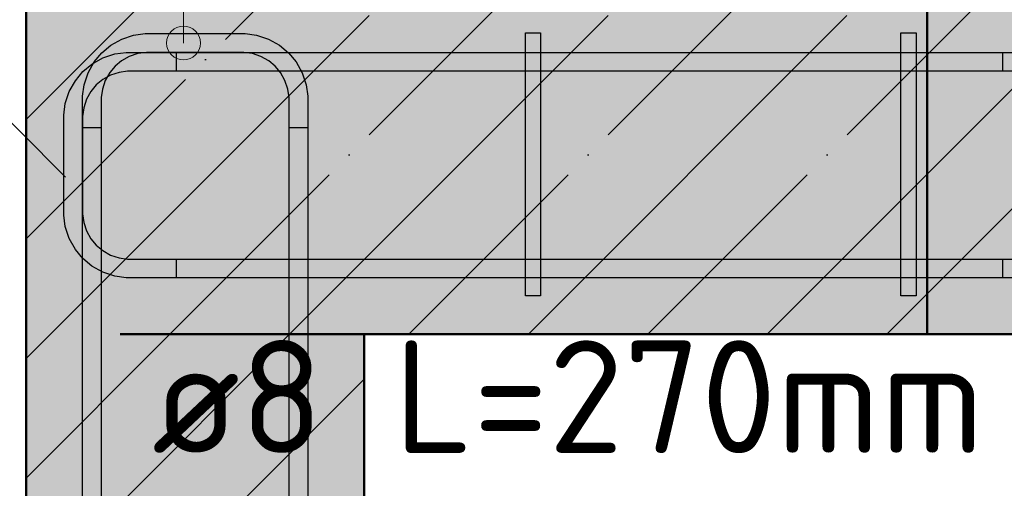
# Model space of a CAD drawing. Header units: millimetres. Extents: x 9402 to 69898, y -2829 to 22870.
# Tile 51 of 69: x 43867 to 44392, y 18814 to 19064. Entities that reach past the tile are written whole.
import ezdxf

# ---------------------------------------------------------------- set-up
doc = ezdxf.new("R2010")
doc.units = ezdxf.units.MM
doc.header["$PDMODE"] = 65
for name, pattern in [('______11', [150, 120, -15, 0, -15]), ('______5', [330, 240, -30, 30, -30]), ('________', [0])]:
    doc.linetypes.add(name, pattern=pattern)
for name, color, linetype, lineweight in [('Standard', 7, 'Continuous', 25), ('Арм.стержн. Арматура края', 96, 'Continuous', 35), ('Арм.стержн. вертикальными 1', 22, 'Continuous', 35), ('Арм.стержн.горизонт. 1', 180, 'Continuous', 35), ('Размерная линия_ общее_1', 7, 'Continuous', 13)]:
    doc.layers.add(name, color=color, linetype=linetype, lineweight=lineweight)
doc.layers.add('Арм.стержн.Стяжки', color=7, linetype='Continuous', lineweight=35, true_color=0x501e0f)
doc.styles.add('ISOCPEUR', font='ISOCPEUR')
doc.dimstyles.new('DIMSTYLE_10', dxfattribs={"dimtxt": 60, "dimasz": 60, "dimexe": 0, "dimexo": 0.001, "dimgap": 30, "dimtad": 2, "dimdec": 0, "dimrnd": 5, "dimzin": 12, "dimdsep": 46, "dimtxsty": 'ISOCPEUR', "dimblk1": 'ALL_ML_STRICH', "dimblk2": 'ALL_ML_STRICH', "dimsah": 1, "dimcen": 0, "dimse1": 1, "dimse2": 1, "dimclrd": 7, "dimclre": 256, "dimclrt": 7, "dimadec": 0, "dimazin": 0, "dimtfac": 1, "dimtdec": 0, "dimtix": 1, "dimtmove": 2, "dimatfit": 3, "dimfxl": 0, "dimtvp": 1.2, "dimtzin": 0, "dimlwd": 0, "dimlwe": -3, "dimarcsym": 0})

# ---------------------------------------------------------------- blocks, each defined once
blk = doc.blocks.new('ALL_ML_STRICH')
at = {"color": 0, "linetype": 'ByBlock', "lineweight": -2}
for p, q in [((0, -0.5), (0, 0.5)), ((-0.3, -0.3), (0.3, 0.3)), ((-1, 0), (0.5, 0))]:
    blk.add_line(p, q, dxfattribs=at)
blk = doc.blocks.new('*D157')
at = {"layer": 'DEFPOINTS', "color": 7, "linetype": 'Continuous', "lineweight": 13, "transparency": 33554687}
for p in [(44450.04, 19076.44), (44450.04, 19046.44), (44458.76, 19046.44)]:
    blk.add_point(p, dxfattribs=at)
at = {"layer": 'Размерная линия_ общее_1', "color": 7, "linetype": 'Continuous', "lineweight": -2, "transparency": 33554687}
blk.add_line((44458.76, 19046.44), (44458.76, 19076.44), dxfattribs=at)
at = {"layer": 'Размерная линия_ общее_1', "color": 7, "linetype": 'Continuous', "lineweight": 13, "transparency": 33554687, "xscale": 60, "yscale": 60, "zscale": 60}
for p, rotation in [((44458.76, 19046.44), 270), ((44458.76, 19076.44), 90)]:
    blk.add_blockref('ALL_ML_STRICH', p, dxfattribs=dict(at, rotation=rotation))
at = {"layer": 'Размерная линия_ общее_1', "color": 7, "linetype": 'Continuous', "lineweight": 13, "transparency": 33554687, "insert": (44448.5, 19076.53), "char_height": 60, "width": 3, "attachment_point": 1, "rotation": 90, "line_spacing_factor": 0.60241, "style": 'ISOCPEUR'}
blk.add_mtext('з.с.', dxfattribs=at)
at = {"layer": 'Размерная линия_ общее_1', "color": 7, "linetype": 'Continuous', "lineweight": 13, "transparency": 33554687, "insert": (44418.76, 19139.25), "char_height": 60, "width": 120, "attachment_point": 5, "rotation": 90, "style": 'ISOCPEUR'}
blk.add_mtext('\\A1;{30}', dxfattribs=at)

msp = doc.modelspace()

# ---------------------------------------------------------------- hatches: boundary and pattern name
at = {"linetype": 'Continuous', "lineweight": -3, "transparency": 33554687}
msp.add_hatch(color=7, dxfattribs=at).paths.add_polyline_path([(44050.88, 18896.44), (43870.88, 18896.44), (43870.88, 18265.31), (44050.88, 18265.31)])
at = {"layer": 'Standard', "linetype": 'Continuous', "lineweight": -3, "transparency": 33554687}
msp.add_hatch(color=7, dxfattribs=at).paths.add_polyline_path([(43870.88, 19076.44), (43870.88, 18896.44), (44610.92, 18896.44), (44610.92, 19076.44)])
at = {"layer": 'Арм.стержн. Арматура края', "linetype": 'Continuous', "lineweight": 13, "transparency": 33554687}
for points in [[(43950.19, 19059.18), (43959.19, 19059.18), (43954.69, 19060.44)], [(43962.43, 19055.94), (43946.95, 19055.94), (43945.69, 19051.44)], [(43962.43, 19055.94), (43945.69, 19051.44), (43963.69, 19051.44)], [(43959.19, 19059.18), (43950.19, 19059.18), (43946.95, 19055.94)], [(43959.19, 19059.18), (43946.95, 19055.94), (43962.43, 19055.94)], [(43963.69, 19051.44), (43945.69, 19051.44), (43946.95, 19046.94)], [(43963.69, 19051.44), (43946.95, 19046.94), (43962.43, 19046.94)], [(43962.43, 19046.94), (43946.95, 19046.94), (43950.19, 19043.7)], [(43962.43, 19046.94), (43950.19, 19043.7), (43959.19, 19043.7)], [(43959.19, 19043.7), (43950.19, 19043.7), (43954.69, 19042.44)]]:
    msp.add_hatch(color=7, dxfattribs=at).paths.add_polyline_path(points)
at = {"layer": 'Арм.стержн. вертикальными 1', "linetype": 'Continuous', "lineweight": 50, "transparency": 33554687}
for points in [[(43921.34, 19030.94), (43920.96, 19032.85), (43919.88, 19034.47), (43918.26, 19035.56), (43916.34, 19035.94), (43914.43, 19035.56), (43912.81, 19034.47), (43911.73, 19032.85), (43911.34, 19030.94), (43911.73, 19029.03), (43912.81, 19027.4), (43914.43, 19026.32), (43916.34, 19025.94), (43918.26, 19026.32), (43919.88, 19027.4), (43920.96, 19029.03)], [(44010.88, 19030.94), (44010.5, 19032.85), (44009.41, 19034.47), (44007.79, 19035.56), (44005.88, 19035.94), (44003.96, 19035.56), (44002.34, 19034.47), (44001.26, 19032.85), (44000.88, 19030.94), (44001.26, 19029.03), (44002.34, 19027.4), (44003.96, 19026.32), (44005.88, 19025.94), (44007.79, 19026.32), (44009.41, 19027.4), (44010.5, 19029.03)], [(44155.88, 19031.44), (44155.5, 19033.35), (44154.41, 19034.97), (44152.79, 19036.06), (44150.88, 19036.44), (44148.96, 19036.06), (44147.34, 19034.97), (44146.26, 19033.35), (44145.88, 19031.44), (44146.26, 19029.52), (44147.34, 19027.9), (44148.96, 19026.82), (44150.88, 19026.44), (44152.79, 19026.82), (44154.41, 19027.9), (44155.5, 19029.52)], [(44355.88, 19031.44), (44355.5, 19033.35), (44354.41, 19034.97), (44352.79, 19036.06), (44350.88, 19036.44), (44348.96, 19036.06), (44347.34, 19034.97), (44346.26, 19033.35), (44345.88, 19031.44), (44346.26, 19029.52), (44347.34, 19027.9), (44348.96, 19026.82), (44350.88, 19026.44), (44352.79, 19026.82), (44354.41, 19027.9), (44355.5, 19029.52)], [(43921.34, 18941.41), (43920.96, 18943.32), (43919.88, 18944.94), (43918.26, 18946.03), (43916.34, 18946.41), (43914.43, 18946.03), (43912.81, 18944.94), (43911.73, 18943.32), (43911.34, 18941.41), (43911.73, 18939.49), (43912.81, 18937.87), (43914.43, 18936.79), (43916.34, 18936.41), (43918.26, 18936.79), (43919.88, 18937.87), (43920.96, 18939.49)], [(44010.88, 18941.41), (44010.5, 18943.32), (44009.41, 18944.94), (44007.79, 18946.03), (44005.88, 18946.41), (44003.96, 18946.03), (44002.34, 18944.94), (44001.26, 18943.32), (44000.88, 18941.41), (44001.26, 18939.49), (44002.34, 18937.87), (44003.96, 18936.79), (44005.88, 18936.41), (44007.79, 18936.79), (44009.41, 18937.87), (44010.5, 18939.49)], [(44155.88, 18941.9), (44155.5, 18943.82), (44154.41, 18945.44), (44152.79, 18946.52), (44150.88, 18946.9), (44148.96, 18946.52), (44147.34, 18945.44), (44146.26, 18943.82), (44145.88, 18941.9), (44146.26, 18939.99), (44147.34, 18938.37), (44148.96, 18937.29), (44150.88, 18936.9), (44152.79, 18937.29), (44154.41, 18938.37), (44155.5, 18939.99)], [(44355.88, 18941.9), (44355.5, 18943.82), (44354.41, 18945.44), (44352.79, 18946.52), (44350.88, 18946.9), (44348.96, 18946.52), (44347.34, 18945.44), (44346.26, 18943.82), (44345.88, 18941.9), (44346.26, 18939.99), (44347.34, 18938.37), (44348.96, 18937.29), (44350.88, 18936.9), (44352.79, 18937.29), (44354.41, 18938.37), (44355.5, 18939.99)]]:
    msp.add_hatch(color=4, dxfattribs=at).paths.add_polyline_path(points)

# ---------------------------------------------------------------- linework, layer by layer
at = {"color": 7, "linetype": '______11', "lineweight": -3, "transparency": 33554687}
for p, q in [((43870.88, 18819.85), (43947.46, 18896.44)), ((43870.88, 18692.57), (44050.88, 18872.57))]:
    msp.add_line(p, q, dxfattribs=at)
at = {"color": 7, "linetype": '______5', "lineweight": -3, "transparency": 33554687}
for p, q in [((43870.88, 18756.21), (44011.1, 18896.44)), ((43870.88, 18883.49), (43883.82, 18896.44))]:
    msp.add_line(p, q, dxfattribs=at)
at = {"color": 7, "linetype": 'Continuous', "lineweight": 50, "transparency": 33554687}
for p, q in [((43870.88, 18896.44), (43870.88, 18265.31)), ((44050.88, 18265.31), (44050.88, 18896.44))]:
    msp.add_line(p, q, dxfattribs=at)
at = {"layer": 'Standard', "color": 7, "linetype": '______11', "lineweight": -3, "transparency": 33554687}
for p, q in [((43870.88, 18947.13), (44000.18, 19076.44)), ((43947.46, 18896.44), (44127.46, 19076.44)), ((44074.74, 18896.44), (44254.74, 19076.44)), ((44202.02, 18896.44), (44382.02, 19076.44)), ((44329.3, 18896.44), (44509.3, 19076.44))]:
    msp.add_line(p, q, dxfattribs=at)
at = {"layer": 'Standard', "color": 7, "linetype": '______5', "lineweight": -3, "transparency": 33554687}
for p, q in [((43870.88, 19010.77), (43936.54, 19076.44)), ((43883.82, 18896.44), (44063.82, 19076.44)), ((44011.1, 18896.44), (44191.1, 19076.44)), ((44138.38, 18896.44), (44318.38, 19076.44)), ((44265.66, 18896.44), (44445.66, 19076.44))]:
    msp.add_line(p, q, dxfattribs=at)
at = {"layer": 'Standard', "color": 7, "linetype": 'Continuous', "lineweight": 50, "transparency": 33554687}
for p, q in [((43870.88, 19076.44), (43870.88, 18896.44)), ((44050.88, 18896.44), (44610.92, 18896.44))]:
    msp.add_line(p, q, dxfattribs=at)
at = {"layer": 'Standard', "color": 7, "linetype": '________', "lineweight": 50, "transparency": 33554687}
msp.add_line((44350.88, 19076.44), (44350.88, 18896.44), dxfattribs=at)
at = {"layer": 'Standard', "color": 7, "linetype": 'Continuous', "lineweight": 13, "transparency": 33554687}
msp.add_lwpolyline([(43891.88, 18980.02), (43842.39, 19029.51), (43842.39, 19217.15), (43954.69, 19217.15)], dxfattribs=at)
at = {"layer": 'Арм.стержн. Арматура края', "color": 7, "linetype": 'Continuous', "lineweight": 13, "transparency": 33554687}
for p, q in [((43954.69, 19217.15), (43954.69, 19051.44)), ((43954.69, 19060.44), (43954.69, 19060.44)), ((43945.69, 19051.44), (43945.69, 19051.44)), ((43963.69, 19051.44), (43963.69, 19051.44)), ((43954.69, 19042.44), (43954.69, 19042.44))]:
    msp.add_line(p, q, dxfattribs=at)
at = {"layer": 'Арм.стержн. Арматура края', "color": 4, "linetype": 'Continuous', "lineweight": 25, "transparency": 33554687}
for points in [[(43900.88, 18556.44), (43900.88, 19023.09), (43901.72, 19029.19), (43903.82, 19035.54), (43907.09, 19041.39), (43911.11, 19046.2), (43915.93, 19050.22), (43921.77, 19053.49), (43928.12, 19055.59), (43934.22, 19056.44), (43987.53, 19056.44), (43993.63, 19055.59), (43999.98, 19053.49), (44005.83, 19050.22), (44010.64, 19046.2), (44014.66, 19041.39), (44017.93, 19035.54), (44020.03, 19029.19), (44020.88, 19023.09), (44020.88, 18556.44)], [(43900.88, 18556.44), (43900.88, 19023.09), (43901.72, 19029.19), (43903.82, 19035.54), (43907.09, 19041.39), (43911.11, 19046.2), (43915.93, 19050.22), (43921.77, 19053.49), (43928.12, 19055.59), (43934.22, 19056.44), (43987.53, 19056.44), (43993.63, 19055.59), (43999.98, 19053.49), (44005.83, 19050.22), (44010.64, 19046.2), (44014.66, 19041.39), (44017.93, 19035.54), (44020.03, 19029.19), (44020.88, 19023.09), (44020.88, 18556.44)], [(43900.88, 18556.44), (43900.88, 19023.09), (43901.72, 19029.19), (43903.82, 19035.54), (43907.09, 19041.39), (43911.11, 19046.2), (43915.93, 19050.22), (43921.77, 19053.49), (43928.12, 19055.59), (43934.22, 19056.44), (43987.53, 19056.44), (43993.63, 19055.59), (43999.98, 19053.49), (44005.83, 19050.22), (44010.64, 19046.2), (44014.66, 19041.39), (44017.93, 19035.54), (44020.03, 19029.19), (44020.88, 19023.09), (44020.88, 18556.44)], [(43900.88, 18556.44), (43900.88, 19023.09), (43901.72, 19029.19), (43903.82, 19035.54), (43907.09, 19041.39), (43911.11, 19046.2), (43915.93, 19050.22), (43921.77, 19053.49), (43928.12, 19055.59), (43934.22, 19056.44), (43987.53, 19056.44), (43993.63, 19055.59), (43999.98, 19053.49), (44005.83, 19050.22), (44010.64, 19046.2), (44014.66, 19041.39), (44017.93, 19035.54), (44020.03, 19029.19), (44020.88, 19023.09), (44020.88, 18556.44)], [(43900.88, 18556.44), (43900.88, 19023.09), (43901.72, 19029.19), (43903.82, 19035.54), (43907.09, 19041.39), (43911.11, 19046.2), (43915.93, 19050.22), (43921.77, 19053.49), (43928.12, 19055.59), (43934.22, 19056.44), (43987.53, 19056.44), (43993.63, 19055.59), (43999.98, 19053.49), (44005.83, 19050.22), (44010.64, 19046.2), (44014.66, 19041.39), (44017.93, 19035.54), (44020.03, 19029.19), (44020.88, 19023.09), (44020.88, 18556.44)], [(43900.88, 18556.44), (43900.88, 19023.09), (43901.72, 19029.19), (43903.82, 19035.54), (43907.09, 19041.39), (43911.11, 19046.2), (43915.93, 19050.22), (43921.77, 19053.49), (43928.12, 19055.59), (43934.22, 19056.44), (43987.53, 19056.44), (43993.63, 19055.59), (43999.98, 19053.49), (44005.83, 19050.22), (44010.64, 19046.2), (44014.66, 19041.39), (44017.93, 19035.54), (44020.03, 19029.19), (44020.88, 19023.09), (44020.88, 18556.44)], [(43900.88, 18556.44), (43900.88, 19023.09), (43901.72, 19029.19), (43903.82, 19035.54), (43907.09, 19041.39), (43911.11, 19046.2), (43915.93, 19050.22), (43921.77, 19053.49), (43928.12, 19055.59), (43934.22, 19056.44), (43987.53, 19056.44), (43993.63, 19055.59), (43999.98, 19053.49), (44005.83, 19050.22), (44010.64, 19046.2), (44014.66, 19041.39), (44017.93, 19035.54), (44020.03, 19029.19), (44020.88, 19023.09), (44020.88, 18556.44)], [(43900.88, 18556.44), (43900.88, 19023.09), (43901.72, 19029.19), (43903.82, 19035.54), (43907.09, 19041.39), (43911.11, 19046.2), (43915.93, 19050.22), (43921.77, 19053.49), (43928.12, 19055.59), (43934.22, 19056.44), (43987.53, 19056.44), (43993.63, 19055.59), (43999.98, 19053.49), (44005.83, 19050.22), (44010.64, 19046.2), (44014.66, 19041.39), (44017.93, 19035.54), (44020.03, 19029.19), (44020.88, 19023.09), (44020.88, 18556.44)], [(43900.88, 18556.44), (43900.88, 19023.09), (43901.72, 19029.19), (43903.82, 19035.54), (43907.09, 19041.39), (43911.11, 19046.2), (43915.93, 19050.22), (43921.77, 19053.49), (43928.12, 19055.59), (43934.22, 19056.44), (43987.53, 19056.44), (43993.63, 19055.59), (43999.98, 19053.49), (44005.83, 19050.22), (44010.64, 19046.2), (44014.66, 19041.39), (44017.93, 19035.54), (44020.03, 19029.19), (44020.88, 19023.09), (44020.88, 18556.44)], [(43900.88, 18556.44), (43900.88, 19023.09), (43901.72, 19029.19), (43903.82, 19035.54), (43907.09, 19041.39), (43911.11, 19046.2), (43915.93, 19050.22), (43921.77, 19053.49), (43928.12, 19055.59), (43934.22, 19056.44), (43987.53, 19056.44), (43993.63, 19055.59), (43999.98, 19053.49), (44005.83, 19050.22), (44010.64, 19046.2), (44014.66, 19041.39), (44017.93, 19035.54), (44020.03, 19029.19), (44020.88, 19023.09), (44020.88, 18556.44)], [(43900.88, 18556.44), (43900.88, 19023.09), (43901.72, 19029.19), (43903.82, 19035.54), (43907.09, 19041.39), (43911.11, 19046.2), (43915.93, 19050.22), (43921.77, 19053.49), (43928.12, 19055.59), (43934.22, 19056.44), (43987.53, 19056.44), (43993.63, 19055.59), (43999.98, 19053.49), (44005.83, 19050.22), (44010.64, 19046.2), (44014.66, 19041.39), (44017.93, 19035.54), (44020.03, 19029.19), (44020.88, 19023.09), (44020.88, 18556.44)], [(43900.88, 18556.44), (43900.88, 19023.09), (43901.72, 19029.19), (43903.82, 19035.54), (43907.09, 19041.39), (43911.11, 19046.2), (43915.93, 19050.22), (43921.77, 19053.49), (43928.12, 19055.59), (43934.22, 19056.44), (43987.53, 19056.44), (43993.63, 19055.59), (43999.98, 19053.49), (44005.83, 19050.22), (44010.64, 19046.2), (44014.66, 19041.39), (44017.93, 19035.54), (44020.03, 19029.19), (44020.88, 19023.09), (44020.88, 18556.44)], [(43900.88, 18556.44), (43900.88, 19023.09), (43901.72, 19029.19), (43903.82, 19035.54), (43907.09, 19041.39), (43911.11, 19046.2), (43915.93, 19050.22), (43921.77, 19053.49), (43928.12, 19055.59), (43934.22, 19056.44), (43987.53, 19056.44), (43993.63, 19055.59), (43999.98, 19053.49), (44005.83, 19050.22), (44010.64, 19046.2), (44014.66, 19041.39), (44017.93, 19035.54), (44020.03, 19029.19), (44020.88, 19023.09), (44020.88, 18556.44)], [(44390.88, 19036.44), (43924.91, 19036.44), (43920.39, 19035.81), (43915.82, 19034.3), (43911.62, 19031.95), (43908.21, 19029.1), (43905.36, 19025.69), (43903.01, 19021.49), (43901.5, 19016.92), (43900.88, 19012.4), (43900.88, 18960.47), (43901.5, 18955.96), (43903.01, 18951.38), (43905.36, 18947.18), (43908.21, 18943.77), (43911.62, 18940.92), (43915.82, 18938.57), (43920.39, 18937.06), (43924.91, 18936.44), (44390.88, 18936.44), (44390.88, 18926.44), (43924.22, 18926.44), (43918.12, 18927.28), (43911.77, 18929.38), (43905.93, 18932.65), (43901.11, 18936.67), (43897.09, 18941.49), (43893.82, 18947.33), (43891.72, 18953.68), (43890.88, 18959.78), (43890.88, 19013.09), (43891.72, 19019.19), (43893.82, 19025.54), (43897.09, 19031.39), (43901.11, 19036.2), (43905.93, 19040.22), (43911.77, 19043.49), (43918.12, 19045.59), (43924.22, 19046.44), (44390.88, 19046.44), (44390.88, 19036.44)], [(44390.88, 19036.44), (43924.91, 19036.44), (43920.39, 19035.81), (43915.82, 19034.3), (43911.62, 19031.95), (43908.21, 19029.1), (43905.36, 19025.69), (43903.01, 19021.49), (43901.5, 19016.92), (43900.88, 19012.4), (43900.88, 18960.47), (43901.5, 18955.96), (43903.01, 18951.38), (43905.36, 18947.18), (43908.21, 18943.77), (43911.62, 18940.92), (43915.82, 18938.57), (43920.39, 18937.06), (43924.91, 18936.44), (44390.88, 18936.44), (44390.88, 18926.44), (43924.22, 18926.44), (43918.12, 18927.28), (43911.77, 18929.38), (43905.93, 18932.65), (43901.11, 18936.67), (43897.09, 18941.49), (43893.82, 18947.33), (43891.72, 18953.68), (43890.88, 18959.78), (43890.88, 19013.09), (43891.72, 19019.19), (43893.82, 19025.54), (43897.09, 19031.39), (43901.11, 19036.2), (43905.93, 19040.22), (43911.77, 19043.49), (43918.12, 19045.59), (43924.22, 19046.44), (44390.88, 19046.44), (44390.88, 19036.44)], [(44390.88, 19036.44), (43924.91, 19036.44), (43920.39, 19035.81), (43915.82, 19034.3), (43911.62, 19031.95), (43908.21, 19029.1), (43905.36, 19025.69), (43903.01, 19021.49), (43901.5, 19016.92), (43900.88, 19012.4), (43900.88, 18960.47), (43901.5, 18955.96), (43903.01, 18951.38), (43905.36, 18947.18), (43908.21, 18943.77), (43911.62, 18940.92), (43915.82, 18938.57), (43920.39, 18937.06), (43924.91, 18936.44), (44390.88, 18936.44), (44390.88, 18926.44), (43924.22, 18926.44), (43918.12, 18927.28), (43911.77, 18929.38), (43905.93, 18932.65), (43901.11, 18936.67), (43897.09, 18941.49), (43893.82, 18947.33), (43891.72, 18953.68), (43890.88, 18959.78), (43890.88, 19013.09), (43891.72, 19019.19), (43893.82, 19025.54), (43897.09, 19031.39), (43901.11, 19036.2), (43905.93, 19040.22), (43911.77, 19043.49), (43918.12, 19045.59), (43924.22, 19046.44), (44390.88, 19046.44), (44390.88, 19036.44)], [(44390.88, 19036.44), (43924.91, 19036.44), (43920.39, 19035.81), (43915.82, 19034.3), (43911.62, 19031.95), (43908.21, 19029.1), (43905.36, 19025.69), (43903.01, 19021.49), (43901.5, 19016.92), (43900.88, 19012.4), (43900.88, 18960.47), (43901.5, 18955.96), (43903.01, 18951.38), (43905.36, 18947.18), (43908.21, 18943.77), (43911.62, 18940.92), (43915.82, 18938.57), (43920.39, 18937.06), (43924.91, 18936.44), (44390.88, 18936.44), (44390.88, 18926.44), (43924.22, 18926.44), (43918.12, 18927.28), (43911.77, 18929.38), (43905.93, 18932.65), (43901.11, 18936.67), (43897.09, 18941.49), (43893.82, 18947.33), (43891.72, 18953.68), (43890.88, 18959.78), (43890.88, 19013.09), (43891.72, 19019.19), (43893.82, 19025.54), (43897.09, 19031.39), (43901.11, 19036.2), (43905.93, 19040.22), (43911.77, 19043.49), (43918.12, 19045.59), (43924.22, 19046.44), (44390.88, 19046.44), (44390.88, 19036.44)], [(44390.88, 19036.44), (43924.91, 19036.44), (43920.39, 19035.81), (43915.82, 19034.3), (43911.62, 19031.95), (43908.21, 19029.1), (43905.36, 19025.69), (43903.01, 19021.49), (43901.5, 19016.92), (43900.88, 19012.4), (43900.88, 18960.47), (43901.5, 18955.96), (43903.01, 18951.38), (43905.36, 18947.18), (43908.21, 18943.77), (43911.62, 18940.92), (43915.82, 18938.57), (43920.39, 18937.06), (43924.91, 18936.44), (44390.88, 18936.44), (44390.88, 18926.44), (43924.22, 18926.44), (43918.12, 18927.28), (43911.77, 18929.38), (43905.93, 18932.65), (43901.11, 18936.67), (43897.09, 18941.49), (43893.82, 18947.33), (43891.72, 18953.68), (43890.88, 18959.78), (43890.88, 19013.09), (43891.72, 19019.19), (43893.82, 19025.54), (43897.09, 19031.39), (43901.11, 19036.2), (43905.93, 19040.22), (43911.77, 19043.49), (43918.12, 19045.59), (43924.22, 19046.44), (44390.88, 19046.44), (44390.88, 19036.44)], [(44390.88, 19036.44), (43924.91, 19036.44), (43920.39, 19035.81), (43915.82, 19034.3), (43911.62, 19031.95), (43908.21, 19029.1), (43905.36, 19025.69), (43903.01, 19021.49), (43901.5, 19016.92), (43900.88, 19012.4), (43900.88, 18960.47), (43901.5, 18955.96), (43903.01, 18951.38), (43905.36, 18947.18), (43908.21, 18943.77), (43911.62, 18940.92), (43915.82, 18938.57), (43920.39, 18937.06), (43924.91, 18936.44), (44390.88, 18936.44), (44390.88, 18926.44), (43924.22, 18926.44), (43918.12, 18927.28), (43911.77, 18929.38), (43905.93, 18932.65), (43901.11, 18936.67), (43897.09, 18941.49), (43893.82, 18947.33), (43891.72, 18953.68), (43890.88, 18959.78), (43890.88, 19013.09), (43891.72, 19019.19), (43893.82, 19025.54), (43897.09, 19031.39), (43901.11, 19036.2), (43905.93, 19040.22), (43911.77, 19043.49), (43918.12, 19045.59), (43924.22, 19046.44), (44390.88, 19046.44), (44390.88, 19036.44)], [(44390.88, 19036.44), (43924.91, 19036.44), (43920.39, 19035.81), (43915.82, 19034.3), (43911.62, 19031.95), (43908.21, 19029.1), (43905.36, 19025.69), (43903.01, 19021.49), (43901.5, 19016.92), (43900.88, 19012.4), (43900.88, 18960.47), (43901.5, 18955.96), (43903.01, 18951.38), (43905.36, 18947.18), (43908.21, 18943.77), (43911.62, 18940.92), (43915.82, 18938.57), (43920.39, 18937.06), (43924.91, 18936.44), (44390.88, 18936.44), (44390.88, 18926.44), (43924.22, 18926.44), (43918.12, 18927.28), (43911.77, 18929.38), (43905.93, 18932.65), (43901.11, 18936.67), (43897.09, 18941.49), (43893.82, 18947.33), (43891.72, 18953.68), (43890.88, 18959.78), (43890.88, 19013.09), (43891.72, 19019.19), (43893.82, 19025.54), (43897.09, 19031.39), (43901.11, 19036.2), (43905.93, 19040.22), (43911.77, 19043.49), (43918.12, 19045.59), (43924.22, 19046.44), (44390.88, 19046.44), (44390.88, 19036.44)], [(44390.88, 19036.44), (43924.91, 19036.44), (43920.39, 19035.81), (43915.82, 19034.3), (43911.62, 19031.95), (43908.21, 19029.1), (43905.36, 19025.69), (43903.01, 19021.49), (43901.5, 19016.92), (43900.88, 19012.4), (43900.88, 18960.47), (43901.5, 18955.96), (43903.01, 18951.38), (43905.36, 18947.18), (43908.21, 18943.77), (43911.62, 18940.92), (43915.82, 18938.57), (43920.39, 18937.06), (43924.91, 18936.44), (44390.88, 18936.44), (44390.88, 18926.44), (43924.22, 18926.44), (43918.12, 18927.28), (43911.77, 18929.38), (43905.93, 18932.65), (43901.11, 18936.67), (43897.09, 18941.49), (43893.82, 18947.33), (43891.72, 18953.68), (43890.88, 18959.78), (43890.88, 19013.09), (43891.72, 19019.19), (43893.82, 19025.54), (43897.09, 19031.39), (43901.11, 19036.2), (43905.93, 19040.22), (43911.77, 19043.49), (43918.12, 19045.59), (43924.22, 19046.44), (44390.88, 19046.44), (44390.88, 19036.44)], [(44390.88, 19036.44), (43924.91, 19036.44), (43920.39, 19035.81), (43915.82, 19034.3), (43911.62, 19031.95), (43908.21, 19029.1), (43905.36, 19025.69), (43903.01, 19021.49), (43901.5, 19016.92), (43900.88, 19012.4), (43900.88, 18960.47), (43901.5, 18955.96), (43903.01, 18951.38), (43905.36, 18947.18), (43908.21, 18943.77), (43911.62, 18940.92), (43915.82, 18938.57), (43920.39, 18937.06), (43924.91, 18936.44), (44390.88, 18936.44), (44390.88, 18926.44), (43924.22, 18926.44), (43918.12, 18927.28), (43911.77, 18929.38), (43905.93, 18932.65), (43901.11, 18936.67), (43897.09, 18941.49), (43893.82, 18947.33), (43891.72, 18953.68), (43890.88, 18959.78), (43890.88, 19013.09), (43891.72, 19019.19), (43893.82, 19025.54), (43897.09, 19031.39), (43901.11, 19036.2), (43905.93, 19040.22), (43911.77, 19043.49), (43918.12, 19045.59), (43924.22, 19046.44), (44390.88, 19046.44), (44390.88, 19036.44)], [(44390.88, 19036.44), (43924.91, 19036.44), (43920.39, 19035.81), (43915.82, 19034.3), (43911.62, 19031.95), (43908.21, 19029.1), (43905.36, 19025.69), (43903.01, 19021.49), (43901.5, 19016.92), (43900.88, 19012.4), (43900.88, 18960.47), (43901.5, 18955.96), (43903.01, 18951.38), (43905.36, 18947.18), (43908.21, 18943.77), (43911.62, 18940.92), (43915.82, 18938.57), (43920.39, 18937.06), (43924.91, 18936.44), (44390.88, 18936.44), (44390.88, 18926.44), (43924.22, 18926.44), (43918.12, 18927.28), (43911.77, 18929.38), (43905.93, 18932.65), (43901.11, 18936.67), (43897.09, 18941.49), (43893.82, 18947.33), (43891.72, 18953.68), (43890.88, 18959.78), (43890.88, 19013.09), (43891.72, 19019.19), (43893.82, 19025.54), (43897.09, 19031.39), (43901.11, 19036.2), (43905.93, 19040.22), (43911.77, 19043.49), (43918.12, 19045.59), (43924.22, 19046.44), (44390.88, 19046.44), (44390.88, 19036.44)], [(44390.88, 19036.44), (43924.91, 19036.44), (43920.39, 19035.81), (43915.82, 19034.3), (43911.62, 19031.95), (43908.21, 19029.1), (43905.36, 19025.69), (43903.01, 19021.49), (43901.5, 19016.92), (43900.88, 19012.4), (43900.88, 18960.47), (43901.5, 18955.96), (43903.01, 18951.38), (43905.36, 18947.18), (43908.21, 18943.77), (43911.62, 18940.92), (43915.82, 18938.57), (43920.39, 18937.06), (43924.91, 18936.44), (44390.88, 18936.44), (44390.88, 18926.44), (43924.22, 18926.44), (43918.12, 18927.28), (43911.77, 18929.38), (43905.93, 18932.65), (43901.11, 18936.67), (43897.09, 18941.49), (43893.82, 18947.33), (43891.72, 18953.68), (43890.88, 18959.78), (43890.88, 19013.09), (43891.72, 19019.19), (43893.82, 19025.54), (43897.09, 19031.39), (43901.11, 19036.2), (43905.93, 19040.22), (43911.77, 19043.49), (43918.12, 19045.59), (43924.22, 19046.44), (44390.88, 19046.44), (44390.88, 19036.44)], [(44390.88, 19036.44), (43924.91, 19036.44), (43920.39, 19035.81), (43915.82, 19034.3), (43911.62, 19031.95), (43908.21, 19029.1), (43905.36, 19025.69), (43903.01, 19021.49), (43901.5, 19016.92), (43900.88, 19012.4), (43900.88, 18960.47), (43901.5, 18955.96), (43903.01, 18951.38), (43905.36, 18947.18), (43908.21, 18943.77), (43911.62, 18940.92), (43915.82, 18938.57), (43920.39, 18937.06), (43924.91, 18936.44), (44390.88, 18936.44), (44390.88, 18926.44), (43924.22, 18926.44), (43918.12, 18927.28), (43911.77, 18929.38), (43905.93, 18932.65), (43901.11, 18936.67), (43897.09, 18941.49), (43893.82, 18947.33), (43891.72, 18953.68), (43890.88, 18959.78), (43890.88, 19013.09), (43891.72, 19019.19), (43893.82, 19025.54), (43897.09, 19031.39), (43901.11, 19036.2), (43905.93, 19040.22), (43911.77, 19043.49), (43918.12, 19045.59), (43924.22, 19046.44), (44390.88, 19046.44), (44390.88, 19036.44)], [(44390.88, 19036.44), (43924.91, 19036.44), (43920.39, 19035.81), (43915.82, 19034.3), (43911.62, 19031.95), (43908.21, 19029.1), (43905.36, 19025.69), (43903.01, 19021.49), (43901.5, 19016.92), (43900.88, 19012.4), (43900.88, 18960.47), (43901.5, 18955.96), (43903.01, 18951.38), (43905.36, 18947.18), (43908.21, 18943.77), (43911.62, 18940.92), (43915.82, 18938.57), (43920.39, 18937.06), (43924.91, 18936.44), (44390.88, 18936.44), (44390.88, 18926.44), (43924.22, 18926.44), (43918.12, 18927.28), (43911.77, 18929.38), (43905.93, 18932.65), (43901.11, 18936.67), (43897.09, 18941.49), (43893.82, 18947.33), (43891.72, 18953.68), (43890.88, 18959.78), (43890.88, 19013.09), (43891.72, 19019.19), (43893.82, 19025.54), (43897.09, 19031.39), (43901.11, 19036.2), (43905.93, 19040.22), (43911.77, 19043.49), (43918.12, 19045.59), (43924.22, 19046.44), (44390.88, 19046.44), (44390.88, 19036.44)], [(44010.88, 18556.44), (44010.88, 19022.4), (44010.25, 19026.92), (44008.74, 19031.49), (44006.39, 19035.69), (44003.54, 19039.1), (44000.13, 19041.95), (43995.93, 19044.3), (43991.36, 19045.81), (43986.84, 19046.44), (43934.91, 19046.44), (43930.4, 19045.81), (43925.82, 19044.3), (43921.62, 19041.95), (43918.21, 19039.1), (43915.36, 19035.69), (43913.01, 19031.49), (43911.5, 19026.92), (43910.88, 19022.4), (43910.88, 18556.44)], [(44010.88, 18556.44), (44010.88, 19022.4), (44010.25, 19026.92), (44008.74, 19031.49), (44006.39, 19035.69), (44003.54, 19039.1), (44000.13, 19041.95), (43995.93, 19044.3), (43991.36, 19045.81), (43986.84, 19046.44), (43934.91, 19046.44), (43930.4, 19045.81), (43925.82, 19044.3), (43921.62, 19041.95), (43918.21, 19039.1), (43915.36, 19035.69), (43913.01, 19031.49), (43911.5, 19026.92), (43910.88, 19022.4), (43910.88, 18556.44)], [(44010.88, 18556.44), (44010.88, 19022.4), (44010.25, 19026.92), (44008.74, 19031.49), (44006.39, 19035.69), (44003.54, 19039.1), (44000.13, 19041.95), (43995.93, 19044.3), (43991.36, 19045.81), (43986.84, 19046.44), (43934.91, 19046.44), (43930.4, 19045.81), (43925.82, 19044.3), (43921.62, 19041.95), (43918.21, 19039.1), (43915.36, 19035.69), (43913.01, 19031.49), (43911.5, 19026.92), (43910.88, 19022.4), (43910.88, 18556.44)], [(44010.88, 18556.44), (44010.88, 19022.4), (44010.25, 19026.92), (44008.74, 19031.49), (44006.39, 19035.69), (44003.54, 19039.1), (44000.13, 19041.95), (43995.93, 19044.3), (43991.36, 19045.81), (43986.84, 19046.44), (43934.91, 19046.44), (43930.4, 19045.81), (43925.82, 19044.3), (43921.62, 19041.95), (43918.21, 19039.1), (43915.36, 19035.69), (43913.01, 19031.49), (43911.5, 19026.92), (43910.88, 19022.4), (43910.88, 18556.44)], [(44010.88, 18556.44), (44010.88, 19022.4), (44010.25, 19026.92), (44008.74, 19031.49), (44006.39, 19035.69), (44003.54, 19039.1), (44000.13, 19041.95), (43995.93, 19044.3), (43991.36, 19045.81), (43986.84, 19046.44), (43934.91, 19046.44), (43930.4, 19045.81), (43925.82, 19044.3), (43921.62, 19041.95), (43918.21, 19039.1), (43915.36, 19035.69), (43913.01, 19031.49), (43911.5, 19026.92), (43910.88, 19022.4), (43910.88, 18556.44)], [(44010.88, 18556.44), (44010.88, 19022.4), (44010.25, 19026.92), (44008.74, 19031.49), (44006.39, 19035.69), (44003.54, 19039.1), (44000.13, 19041.95), (43995.93, 19044.3), (43991.36, 19045.81), (43986.84, 19046.44), (43934.91, 19046.44), (43930.4, 19045.81), (43925.82, 19044.3), (43921.62, 19041.95), (43918.21, 19039.1), (43915.36, 19035.69), (43913.01, 19031.49), (43911.5, 19026.92), (43910.88, 19022.4), (43910.88, 18556.44)], [(44010.88, 18556.44), (44010.88, 19022.4), (44010.25, 19026.92), (44008.74, 19031.49), (44006.39, 19035.69), (44003.54, 19039.1), (44000.13, 19041.95), (43995.93, 19044.3), (43991.36, 19045.81), (43986.84, 19046.44), (43934.91, 19046.44), (43930.4, 19045.81), (43925.82, 19044.3), (43921.62, 19041.95), (43918.21, 19039.1), (43915.36, 19035.69), (43913.01, 19031.49), (43911.5, 19026.92), (43910.88, 19022.4), (43910.88, 18556.44)], [(44010.88, 18556.44), (44010.88, 19022.4), (44010.25, 19026.92), (44008.74, 19031.49), (44006.39, 19035.69), (44003.54, 19039.1), (44000.13, 19041.95), (43995.93, 19044.3), (43991.36, 19045.81), (43986.84, 19046.44), (43934.91, 19046.44), (43930.4, 19045.81), (43925.82, 19044.3), (43921.62, 19041.95), (43918.21, 19039.1), (43915.36, 19035.69), (43913.01, 19031.49), (43911.5, 19026.92), (43910.88, 19022.4), (43910.88, 18556.44)], [(44010.88, 18556.44), (44010.88, 19022.4), (44010.25, 19026.92), (44008.74, 19031.49), (44006.39, 19035.69), (44003.54, 19039.1), (44000.13, 19041.95), (43995.93, 19044.3), (43991.36, 19045.81), (43986.84, 19046.44), (43934.91, 19046.44), (43930.4, 19045.81), (43925.82, 19044.3), (43921.62, 19041.95), (43918.21, 19039.1), (43915.36, 19035.69), (43913.01, 19031.49), (43911.5, 19026.92), (43910.88, 19022.4), (43910.88, 18556.44)], [(44010.88, 18556.44), (44010.88, 19022.4), (44010.25, 19026.92), (44008.74, 19031.49), (44006.39, 19035.69), (44003.54, 19039.1), (44000.13, 19041.95), (43995.93, 19044.3), (43991.36, 19045.81), (43986.84, 19046.44), (43934.91, 19046.44), (43930.4, 19045.81), (43925.82, 19044.3), (43921.62, 19041.95), (43918.21, 19039.1), (43915.36, 19035.69), (43913.01, 19031.49), (43911.5, 19026.92), (43910.88, 19022.4), (43910.88, 18556.44)], [(44010.88, 18556.44), (44010.88, 19022.4), (44010.25, 19026.92), (44008.74, 19031.49), (44006.39, 19035.69), (44003.54, 19039.1), (44000.13, 19041.95), (43995.93, 19044.3), (43991.36, 19045.81), (43986.84, 19046.44), (43934.91, 19046.44), (43930.4, 19045.81), (43925.82, 19044.3), (43921.62, 19041.95), (43918.21, 19039.1), (43915.36, 19035.69), (43913.01, 19031.49), (43911.5, 19026.92), (43910.88, 19022.4), (43910.88, 18556.44)], [(44010.88, 18556.44), (44010.88, 19022.4), (44010.25, 19026.92), (44008.74, 19031.49), (44006.39, 19035.69), (44003.54, 19039.1), (44000.13, 19041.95), (43995.93, 19044.3), (43991.36, 19045.81), (43986.84, 19046.44), (43934.91, 19046.44), (43930.4, 19045.81), (43925.82, 19044.3), (43921.62, 19041.95), (43918.21, 19039.1), (43915.36, 19035.69), (43913.01, 19031.49), (43911.5, 19026.92), (43910.88, 19022.4), (43910.88, 18556.44)], [(44010.88, 18556.44), (44010.88, 19022.4), (44010.25, 19026.92), (44008.74, 19031.49), (44006.39, 19035.69), (44003.54, 19039.1), (44000.13, 19041.95), (43995.93, 19044.3), (43991.36, 19045.81), (43986.84, 19046.44), (43934.91, 19046.44), (43930.4, 19045.81), (43925.82, 19044.3), (43921.62, 19041.95), (43918.21, 19039.1), (43915.36, 19035.69), (43913.01, 19031.49), (43911.5, 19026.92), (43910.88, 19022.4), (43910.88, 18556.44)]]:
    msp.add_lwpolyline(points, dxfattribs=at)
at = {"layer": 'Арм.стержн. Арматура края', "color": 7, "linetype": 'Continuous', "lineweight": 13, "transparency": 33554687}
msp.add_circle((43954.69, 19051.44), 9, dxfattribs=at)
at = {"layer": 'Арм.стержн.горизонт. 1', "color": 52, "linetype": 'Continuous', "lineweight": 50, "transparency": 33554687}
msp.add_line((43920.88, 18896.44), (44610.92, 18896.44), dxfattribs=at)
at = {"layer": 'Арм.стержн.горизонт. 1', "color": 4, "linetype": 'Continuous', "lineweight": 25, "transparency": 33554687}
for points in [[(44615.92, 19036.43), (43950.88, 19036.43), (43950.88, 19046.43), (44615.92, 19046.43), (44615.92, 19036.43)], [(44615.92, 19036.43), (43950.88, 19036.43), (43950.88, 19046.43), (44615.92, 19046.43), (44615.92, 19036.43)], [(44615.92, 19036.43), (43950.88, 19036.43), (43950.88, 19046.43), (44615.92, 19046.43), (44615.92, 19036.43)], [(44615.92, 19036.43), (43950.88, 19036.43), (43950.88, 19046.43), (44615.92, 19046.43), (44615.92, 19036.43)], [(44615.92, 19036.43), (43950.88, 19036.43), (43950.88, 19046.43), (44615.92, 19046.43), (44615.92, 19036.43)], [(44615.92, 19036.43), (43950.88, 19036.43), (43950.88, 19046.43), (44615.92, 19046.43), (44615.92, 19036.43)], [(44615.92, 19036.43), (43950.88, 19036.43), (43950.88, 19046.43), (44615.92, 19046.43), (44615.92, 19036.43)], [(44615.92, 19036.43), (43950.88, 19036.43), (43950.88, 19046.43), (44615.92, 19046.43), (44615.92, 19036.43)], [(44615.92, 19036.43), (43950.88, 19036.43), (43950.88, 19046.43), (44615.92, 19046.43), (44615.92, 19036.43)], [(44615.92, 19036.43), (43950.88, 19036.43), (43950.88, 19046.43), (44615.92, 19046.43), (44615.92, 19036.43)], [(44615.92, 19036.43), (43950.88, 19036.43), (43950.88, 19046.43), (44615.92, 19046.43), (44615.92, 19036.43)], [(44615.92, 19036.43), (43950.88, 19036.43), (43950.88, 19046.43), (44615.92, 19046.43), (44615.92, 19036.43)], [(44615.92, 19036.43), (43950.88, 19036.43), (43950.88, 19046.43), (44615.92, 19046.43), (44615.92, 19036.43)], [(43900.88, 18260.31), (43900.88, 19006.44), (43910.88, 19006.44), (43910.88, 18260.31), (43900.88, 18260.31)], [(43900.88, 18260.31), (43900.88, 19006.44), (43910.88, 19006.44), (43910.88, 18260.31), (43900.88, 18260.31)], [(43900.88, 18260.31), (43900.88, 19006.44), (43910.88, 19006.44), (43910.88, 18260.31), (43900.88, 18260.31)], [(43900.88, 18260.31), (43900.88, 19006.44), (43910.88, 19006.44), (43910.88, 18260.31), (43900.88, 18260.31)], [(43900.88, 18260.31), (43900.88, 19006.44), (43910.88, 19006.44), (43910.88, 18260.31), (43900.88, 18260.31)], [(43900.88, 18260.31), (43900.88, 19006.44), (43910.88, 19006.44), (43910.88, 18260.31), (43900.88, 18260.31)], [(43900.88, 18260.31), (43900.88, 19006.44), (43910.88, 19006.44), (43910.88, 18260.31), (43900.88, 18260.31)], [(43900.88, 18260.31), (43900.88, 19006.44), (43910.88, 19006.44), (43910.88, 18260.31), (43900.88, 18260.31)], [(43900.88, 18260.31), (43900.88, 19006.44), (43910.88, 19006.44), (43910.88, 18260.31), (43900.88, 18260.31)], [(43900.88, 18260.31), (43900.88, 19006.44), (43910.88, 19006.44), (43910.88, 18260.31), (43900.88, 18260.31)], [(43900.88, 18260.31), (43900.88, 19006.44), (43910.88, 19006.44), (43910.88, 18260.31), (43900.88, 18260.31)], [(43900.88, 18260.31), (43900.88, 19006.44), (43910.88, 19006.44), (43910.88, 18260.31), (43900.88, 18260.31)], [(43900.88, 18260.31), (43900.88, 19006.44), (43910.88, 19006.44), (43910.88, 18260.31), (43900.88, 18260.31)], [(44010.88, 18260.31), (44010.88, 19006.44), (44020.88, 19006.44), (44020.88, 18260.31), (44010.88, 18260.31)], [(44010.88, 18260.31), (44010.88, 19006.44), (44020.88, 19006.44), (44020.88, 18260.31), (44010.88, 18260.31)], [(44010.88, 18260.31), (44010.88, 19006.44), (44020.88, 19006.44), (44020.88, 18260.31), (44010.88, 18260.31)], [(44010.88, 18260.31), (44010.88, 19006.44), (44020.88, 19006.44), (44020.88, 18260.31), (44010.88, 18260.31)], [(44010.88, 18260.31), (44010.88, 19006.44), (44020.88, 19006.44), (44020.88, 18260.31), (44010.88, 18260.31)], [(44010.88, 18260.31), (44010.88, 19006.44), (44020.88, 19006.44), (44020.88, 18260.31), (44010.88, 18260.31)], [(44010.88, 18260.31), (44010.88, 19006.44), (44020.88, 19006.44), (44020.88, 18260.31), (44010.88, 18260.31)], [(44010.88, 18260.31), (44010.88, 19006.44), (44020.88, 19006.44), (44020.88, 18260.31), (44010.88, 18260.31)], [(44010.88, 18260.31), (44010.88, 19006.44), (44020.88, 19006.44), (44020.88, 18260.31), (44010.88, 18260.31)], [(44010.88, 18260.31), (44010.88, 19006.44), (44020.88, 19006.44), (44020.88, 18260.31), (44010.88, 18260.31)], [(44010.88, 18260.31), (44010.88, 19006.44), (44020.88, 19006.44), (44020.88, 18260.31), (44010.88, 18260.31)], [(44010.88, 18260.31), (44010.88, 19006.44), (44020.88, 19006.44), (44020.88, 18260.31), (44010.88, 18260.31)], [(44010.88, 18260.31), (44010.88, 19006.44), (44020.88, 19006.44), (44020.88, 18260.31), (44010.88, 18260.31)], [(44615.92, 18926.44), (43950.88, 18926.44), (43950.88, 18936.44), (44615.92, 18936.44), (44615.92, 18926.44)], [(44615.92, 18926.44), (43950.88, 18926.44), (43950.88, 18936.44), (44615.92, 18936.44), (44615.92, 18926.44)], [(44615.92, 18926.44), (43950.88, 18926.44), (43950.88, 18936.44), (44615.92, 18936.44), (44615.92, 18926.44)], [(44615.92, 18926.44), (43950.88, 18926.44), (43950.88, 18936.44), (44615.92, 18936.44), (44615.92, 18926.44)], [(44615.92, 18926.44), (43950.88, 18926.44), (43950.88, 18936.44), (44615.92, 18936.44), (44615.92, 18926.44)], [(44615.92, 18926.44), (43950.88, 18926.44), (43950.88, 18936.44), (44615.92, 18936.44), (44615.92, 18926.44)], [(44615.92, 18926.44), (43950.88, 18926.44), (43950.88, 18936.44), (44615.92, 18936.44), (44615.92, 18926.44)], [(44615.92, 18926.44), (43950.88, 18926.44), (43950.88, 18936.44), (44615.92, 18936.44), (44615.92, 18926.44)], [(44615.92, 18926.44), (43950.88, 18926.44), (43950.88, 18936.44), (44615.92, 18936.44), (44615.92, 18926.44)], [(44615.92, 18926.44), (43950.88, 18926.44), (43950.88, 18936.44), (44615.92, 18936.44), (44615.92, 18926.44)], [(44615.92, 18926.44), (43950.88, 18926.44), (43950.88, 18936.44), (44615.92, 18936.44), (44615.92, 18926.44)], [(44615.92, 18926.44), (43950.88, 18926.44), (43950.88, 18936.44), (44615.92, 18936.44), (44615.92, 18926.44)], [(44615.92, 18926.44), (43950.88, 18926.44), (43950.88, 18936.44), (44615.92, 18936.44), (44615.92, 18926.44)]]:
    msp.add_lwpolyline(points, dxfattribs=at)
at = {"layer": 'Арм.стержн.Стяжки', "color": 40, "linetype": 'Continuous', "lineweight": 25, "transparency": 33554687}
for points in [[(44136.87, 18916.9), (44136.87, 19056.9), (44144.87, 19056.9), (44144.87, 18916.9), (44136.87, 18916.9)], [(44136.87, 18916.9), (44136.87, 19056.9), (44144.87, 19056.9), (44144.87, 18916.9), (44136.87, 18916.9)], [(44136.87, 18916.9), (44136.87, 19056.9), (44144.87, 19056.9), (44144.87, 18916.9), (44136.87, 18916.9)], [(44136.87, 18916.9), (44136.87, 19056.9), (44144.87, 19056.9), (44144.87, 18916.9), (44136.87, 18916.9)], [(44136.87, 18916.9), (44136.87, 19056.9), (44144.87, 19056.9), (44144.87, 18916.9), (44136.87, 18916.9)], [(44136.87, 18916.9), (44136.87, 19056.9), (44144.87, 19056.9), (44144.87, 18916.9), (44136.87, 18916.9)], [(44336.87, 18916.9), (44336.87, 19056.9), (44344.87, 19056.9), (44344.87, 18916.9), (44336.87, 18916.9)], [(44336.87, 18916.9), (44336.87, 19056.9), (44344.87, 19056.9), (44344.87, 18916.9), (44336.87, 18916.9)], [(44336.87, 18916.9), (44336.87, 19056.9), (44344.87, 19056.9), (44344.87, 18916.9), (44336.87, 18916.9)], [(44336.87, 18916.9), (44336.87, 19056.9), (44344.87, 19056.9), (44344.87, 18916.9), (44336.87, 18916.9)], [(44336.87, 18916.9), (44336.87, 19056.9), (44344.87, 19056.9), (44344.87, 18916.9), (44336.87, 18916.9)], [(44336.87, 18916.9), (44336.87, 19056.9), (44344.87, 19056.9), (44344.87, 18916.9), (44336.87, 18916.9)]]:
    msp.add_lwpolyline(points, dxfattribs=at)

# ---------------------------------------------------------------- texts
at = {"layer": 'Арм.стержн.Стяжки', "color": 7, "linetype": 'Continuous', "lineweight": 25, "transparency": 33554687, "insert": (43937.85, 18833.14), "char_height": 60, "width": 515.0529, "attachment_point": 7, "style": 'ISOCPEUR'}
msp.add_mtext('\\W0.98;ø8 L=270mm ', dxfattribs=at)

# ---------------------------------------------------------------- dimensions: what is measured, and where the dimension line sits
at = {"layer": 'Размерная линия_ общее_1', "color": 7, "linetype": 'Continuous', "lineweight": 13, "transparency": 33554687}
dim = msp.add_linear_dim(base=(44458.76, 19076.44), p1=(44450.04, 19046.44), p2=(44450.04, 19076.44), angle=90, text='<>\\Xз.с.', dimstyle='DIMSTYLE_10', override={"dimpost": '<>', "dimclrd": 7, "dimclre": 253, "dimclrt": 7, "dimlwd": 0, "dimlwe": 65533}, dxfattribs=at)
dim.commit()
dim.dimension.update_dxf_attribs({"geometry": '*D157', "text_midpoint": (44418.76, 19139.25), "dimtype": 160})

doc.saveas('drawing.dxf')
